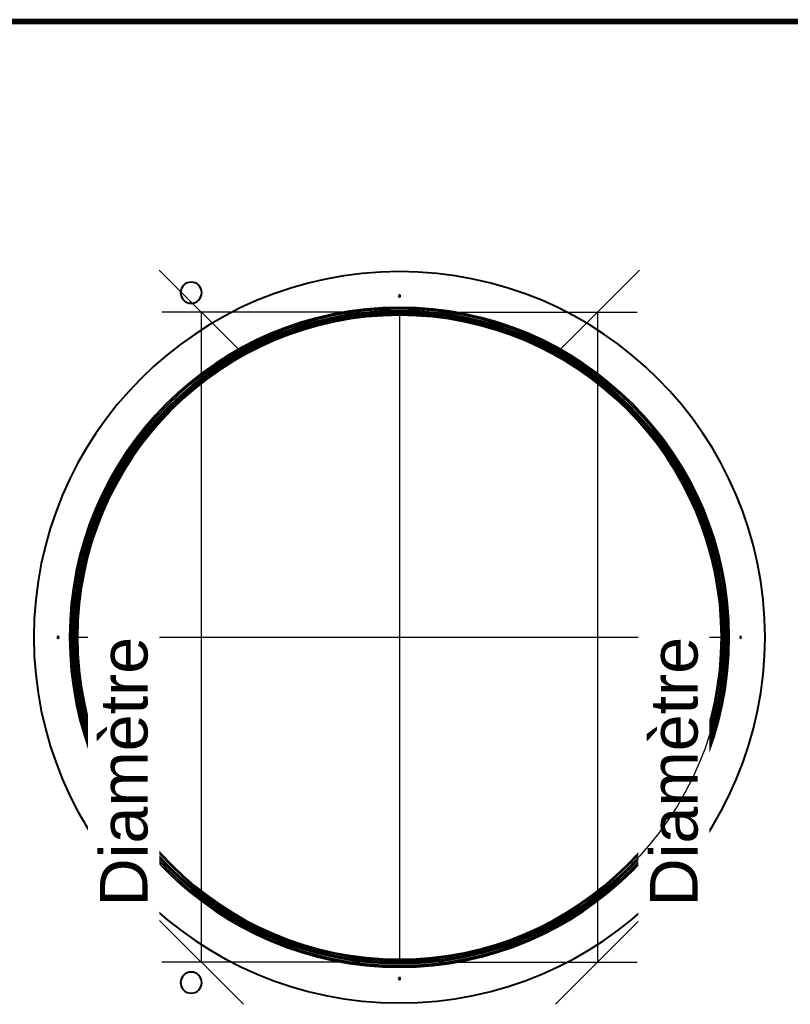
# Model space of a CAD drawing. Header units: millimetres. Extents: x -1041 to 1388, y -120 to 1250.
# Tile 57 of 85: x -117 to 120, y 525 to 828. Entities that reach past the tile are written whole.
import ezdxf

# ---------------------------------------------------------------- set-up
doc = ezdxf.new("R2010")
doc.units = ezdxf.units.MM
doc.layers.add('A-GENM', color=13, linetype='Continuous', lineweight=40)
doc.layers.add('G-IMPT', color=8, linetype='Continuous', lineweight=40)
doc.styles.add('Arial_1', font='arial.ttf', dxfattribs={"height": 14.6304})

# ---------------------------------------------------------------- blocks, each defined once
blk = doc.blocks.new('NEXA 400 CALQUES_dwg-748074-Droite')
at = {"layer": 'G-IMPT'}
blk.add_line((285.9, 827.87), (-248.9, 827.87), dxfattribs=at)
at = {"layer": 'G-IMPT', "flags": 128}
for points in [[(-249.4, 828.37), (-115.45, 828.37), (18.5, 828.37), (152.45, 828.37), (286.4, 828.37)], [(286.4, 828.37), (152.45, 828.37), (18.5, 828.37), (-115.45, 828.37), (-249.4, 828.37)], [(-249.4, 827.87), (-115.45, 827.87), (18.5, 827.87), (152.45, 827.87), (286.4, 827.87)], [(286.4, 827.87), (152.45, 827.87), (18.5, 827.87), (-115.45, 827.87), (-249.4, 827.87)], [(286.4, 827.77), (152.45, 827.77), (18.5, 827.77), (-115.45, 827.77), (-249.4, 827.77)], [(-249.4, 827.77), (-115.45, 827.77), (18.5, 827.77), (152.45, 827.77), (286.4, 827.77)], [(286.4, 827.77), (152.45, 827.77), (18.5, 827.77), (-115.45, 827.77), (-249.4, 827.77)], [(-249.4, 827.77), (-115.45, 827.77), (18.5, 827.77), (152.45, 827.77), (286.4, 827.77)], [(-249.4, 827.77), (-115.45, 827.77), (18.5, 827.77), (152.45, 827.77), (286.4, 827.77)], [(286.4, 827.77), (152.45, 827.77), (18.5, 827.77), (-115.45, 827.77), (-249.4, 827.77)], [(285.9, 828.37), (152.2, 828.37), (18.5, 828.37), (-115.2, 828.37), (-248.9, 828.37)], [(285.9, 828.37), (152.2, 828.37), (18.5, 828.37), (-115.2, 828.37), (-248.9, 828.37)], [(-248.9, 828.37), (-115.2, 828.37), (18.5, 828.37), (152.2, 828.37), (285.9, 828.37)], [(285.9, 827.87), (152.2, 827.87), (18.5, 827.87), (-115.2, 827.87), (-248.9, 827.87)], [(-248.9, 827.87), (-115.2, 827.87), (18.5, 827.87), (152.2, 827.87), (285.9, 827.87)], [(285.9, 827.87), (152.2, 827.87), (18.5, 827.87), (-115.2, 827.87), (-248.9, 827.87)], [(-248.9, 827.87), (-115.2, 827.87), (18.5, 827.87), (152.2, 827.87), (285.9, 827.87)], [(285.9, 827.87), (152.2, 827.87), (18.5, 827.87), (-115.2, 827.87), (-248.9, 827.87)], [(-248.9, 827.87), (-115.2, 827.87), (18.5, 827.87), (152.2, 827.87), (285.9, 827.87)], [(-248.9, 827.87), (-115.2, 827.87), (18.5, 827.87), (152.2, 827.87), (285.9, 827.87)], [(285.9, 827.87), (152.2, 827.87), (18.5, 827.87), (-115.2, 827.87), (-248.9, 827.87)], [(-248.9, 827.87), (-115.2, 827.87), (18.5, 827.87), (152.2, 827.87), (285.9, 827.87)], [(285.9, 827.87), (152.2, 827.87), (18.5, 827.87), (-115.2, 827.87), (-248.9, 827.87)], [(-248.9, 827.87), (-115.2, 827.87), (18.5, 827.87), (152.2, 827.87), (285.9, 827.87)], [(285.9, 827.87), (152.2, 827.87), (18.5, 827.87), (-115.2, 827.87), (-248.9, 827.87)], [(285.9, 827.37), (152.2, 827.37), (18.5, 827.37), (-115.2, 827.37), (-248.9, 827.37)], [(-248.9, 827.37), (-115.2, 827.37), (18.5, 827.37), (152.2, 827.37), (285.9, 827.37)], [(285.9, 827.37), (152.2, 827.37), (18.5, 827.37), (-115.2, 827.37), (-248.9, 827.37)], [(-248.9, 827.37), (-115.2, 827.37), (18.5, 827.37), (152.2, 827.37), (285.9, 827.37)], [(285.9, 827.37), (152.2, 827.37), (18.5, 827.37), (-115.2, 827.37), (-248.9, 827.37)], [(-248.9, 827.37), (-115.2, 827.37), (18.5, 827.37), (152.2, 827.37), (285.9, 827.37)], [(-248.9, 827.27), (-115.2, 827.27), (18.5, 827.27), (152.2, 827.27), (285.9, 827.27)], [(254, 827.27), (128.28, 827.27), (2.55, 827.27), (-123.18, 827.27), (-248.9, 827.27)], [(-248.9, 827.27), (-123.18, 827.27), (2.55, 827.27), (128.28, 827.27), (254, 827.27)], [(254, 827.27), (128.28, 827.27), (2.55, 827.27), (-123.18, 827.27), (-248.9, 827.27)], [(285.9, 827.27), (152.2, 827.27), (18.5, 827.27), (-115.2, 827.27), (-248.9, 827.27)], [(-248.9, 827.27), (-123.18, 827.27), (2.55, 827.27), (128.28, 827.27), (254, 827.27)], [(0, 538.37), (-4, 538.45), (-7.99, 538.69), (-11.97, 539.09), (-15.93, 539.65), (-19.87, 540.37), (-23.77, 541.24), (-27.64, 542.27), (-31.46, 543.45), (-35.23, 544.78), (-38.94, 546.27), (-42.59, 547.9), (-46.18, 549.67), (-49.69, 551.59), (-53.12, 553.65), (-56.46, 555.84), (-59.72, 558.16), (-62.88, 560.62), (-65.94, 563.19), (-68.89, 565.89), (-71.74, 568.7), (-74.46, 571.63), (-77.07, 574.66), (-79.56, 577.79), (-81.92, 581.02), (-84.15, 584.34), (-86.24, 587.75), (-88.2, 591.24), (-90.01, 594.8), (-91.68, 598.44), (-93.2, 602.14), (-94.58, 605.89), (-95.8, 609.7), (-96.87, 613.55), (-97.79, 617.45), (-98.54, 621.38), (-99.15, 625.33), (-99.59, 629.31), (-99.87, 633.29), (-99.99, 637.29), (-99.96, 641.29), (-99.76, 645.29), (-99.4, 649.27), (-98.89, 653.24), (-98.22, 657.18), (-97.38, 661.09), (-96.4, 664.97), (-95.26, 668.8), (-93.96, 672.59), (-92.52, 676.32), (-90.93, 679.99), (-89.19, 683.59), (-87.31, 687.12), (-85.29, 690.57), (-83.14, 693.94), (-80.85, 697.22), (-78.43, 700.41), (-75.89, 703.5), (-73.22, 706.48), (-70.44, 709.35), (-67.55, 712.11), (-64.54, 714.75), (-61.44, 717.27), (-58.23, 719.67), (-54.94, 721.93), (-51.55, 724.06), (-48.08, 726.05), (-44.54, 727.91), (-40.92, 729.62), (-37.24, 731.18), (-33.5, 732.59), (-29.7, 733.86), (-25.86, 734.97), (-21.98, 735.93), (-18.06, 736.73), (-14.11, 737.37), (-10.14, 737.86), (-6.16, 738.18), (-2.16, 738.35), (0, 738.37)], [(0, 738.37), (4, 738.29), (7.99, 738.05), (11.97, 737.65), (15.93, 737.1), (19.87, 736.38), (23.77, 735.51), (27.64, 734.48), (31.46, 733.3), (35.23, 731.96), (38.94, 730.48), (42.59, 728.85), (46.18, 727.07), (49.69, 725.15), (53.12, 723.1), (56.46, 720.91), (59.72, 718.58), (62.88, 716.13), (65.94, 713.55), (68.89, 710.86), (71.74, 708.04), (74.46, 705.12), (77.07, 702.09), (79.56, 698.95), (81.92, 695.72), (84.15, 692.4), (86.24, 688.99), (88.2, 685.51), (90.01, 681.94), (91.68, 678.31), (93.2, 674.61), (94.58, 670.85), (95.8, 667.04), (96.87, 663.19), (97.79, 659.3), (98.54, 655.37), (99.15, 651.41), (99.59, 647.44), (99.87, 643.45), (99.99, 639.45), (99.96, 635.45), (99.76, 631.46), (99.4, 627.47), (98.89, 623.51), (98.22, 619.56), (97.38, 615.65), (96.4, 611.78), (95.26, 607.94), (93.96, 604.16), (92.52, 600.43), (90.93, 596.76), (89.19, 593.15), (87.31, 589.62), (85.29, 586.17), (83.14, 582.8), (80.85, 579.52), (78.43, 576.34), (75.89, 573.25), (73.22, 570.27), (70.44, 567.39), (67.55, 564.63), (64.54, 561.99), (61.44, 559.47), (58.23, 557.08), (54.94, 554.81), (51.55, 552.68), (48.08, 550.69), (44.54, 548.84), (40.92, 547.13), (37.24, 545.57), (33.5, 544.15), (29.7, 542.89), (25.86, 541.77), (21.98, 540.82), (18.06, 540.02), (14.11, 539.37), (10.14, 538.89), (6.16, 538.56), (2.16, 538.4), (0, 538.37)]]:
    blk.add_lwpolyline(points, dxfattribs=at)
at = {"layer": 'G-IMPT'}
for centre, radius, start, end in [((0, 638.37), 112.5, 0, 180), ((0, 638.37), 112.5, 360, 180), ((0, 638.37), 112.5, 0, 180), ((0, 638.37), 112.5, 90, 270), ((0, 638.37), 112.5, 0, 180), ((0, 638.37), 112.5, 90, 180), ((0, 638.37), 112.5, 360, 180), ((0, 638.37), 112.5, 90, 270), ((0, 638.37), 112.5, 270, 90), ((0, 638.37), 112.5, 0, 90), ((0, 638.37), 112.5, 270, 90), ((-64.09, 744.38), 3.25, 0, 180), ((-64.09, 744.38), 3.25, 360, 180), ((-64.09, 744.38), 3.25, 360, 180), ((-64.09, 744.38), 3.25, 0, 180), ((-64.09, 744.38), 3.25, 180, 0), ((-64.09, 744.38), 3.25, 180, 360), ((-64.09, 744.38), 3.25, 180, 360), ((-64.09, 744.38), 3.25, 180, 0), ((0, 743.37), 0.25, 360, 180), ((0, 743.37), 0.25, 0, 180), ((0, 743.37), 0.25, 0, 180), ((0, 743.37), 0.25, 360, 180), ((0, 743.37), 0.25, 0, 180), ((0, 743.37), 0.25, 360, 180), ((0, 743.37), 0.25, 360, 180), ((0, 743.37), 0.25, 360, 180), ((0, 743.37), 0.25, 180, 360), ((0, 743.37), 0.25, 180, 0), ((0, 743.37), 0.25, 180, 0), ((0, 743.37), 0.25, 180, 0), ((0, 743.37), 0.25, 180, 360), ((0, 743.37), 0.25, 180, 0), ((0, 743.37), 0.25, 180, 360), ((0, 743.37), 0.25, 180, 0), ((0, 638.37), 101.5, 0, 180), ((0, 638.37), 101.5, 360, 180), ((0, 638.37), 101.5, 0, 180), ((0, 638.37), 101.5, 360, 180), ((0, 638.37), 101.5, 0, 180), ((0, 638.37), 101.5, 360, 180), ((0, 638.37), 101.5, 0, 180), ((0, 638.37), 101.5, 360, 180), ((0, 638.37), 101.5, 360, 180), ((0, 638.37), 101.5, 360, 180), ((0, 638.37), 101.5, 0, 180), ((0, 638.37), 101.5, 0, 180), ((0, 638.37), 101.5, 360, 180), ((0, 638.37), 101.5, 0, 180), ((0, 638.37), 101.5, 360, 180), ((0, 638.37), 101.5, 360, 180), ((0, 638.37), 101, 0, 180), ((0, 638.37), 101, 360, 180), ((0, 638.37), 101, 0, 180), ((0, 638.37), 101, 360, 180), ((0, 638.37), 101, 90, 180), ((0, 638.37), 101, 0, 180), ((0, 638.37), 101, 360, 180), ((0, 638.37), 101, 0, 180), ((0, 638.37), 101, 360, 180), ((0, 638.37), 101, 360, 180), ((0, 638.37), 101, 90, 270), ((0, 638.37), 101, 0, 180), ((0, 638.37), 101, 270, 90), ((0, 638.37), 101, 360, 90), ((0, 638.37), 100.41, 0, 180), ((0, 638.37), 100.41, 360, 180), ((0, 638.37), 100.41, 0, 180), ((0, 638.37), 100.41, 360, 180), ((0, 638.37), 100.41, 0, 180), ((0, 638.37), 100.41, 0, 180), ((0, 638.37), 100.41, 360, 180), ((0, 638.37), 100.41, 360, 180), ((0, 638.37), 100, 360, 180), ((0, 638.37), 100, 360, 180), ((0, 638.37), 100, 360, 180), ((0, 638.37), 100, 90, 180), ((0, 638.37), 100, 360, 180), ((0, 638.37), 100, 0, 180), ((0, 638.37), 100, 360, 180), ((0, 638.37), 100, 90, 270), ((0, 638.37), 99.97, 360, 180), ((0, 638.37), 99.97, 0, 180), ((0, 638.37), 99.97, 0, 180), ((0, 638.37), 99.97, 0, 180), ((0, 638.37), 99.97, 0, 180), ((0, 638.37), 99.97, 0, 180), ((0, 638.37), 99.97, 360, 180), ((0, 638.37), 99.97, 0, 180), ((0, 638.37), 99.37, 0, 180), ((0, 638.37), 99.37, 360, 180), ((0, 638.37), 99.37, 0, 180), ((0, 638.37), 99.37, 0, 180), ((0, 638.37), 99.37, 360, 180), ((0, 638.37), 99.37, 90, 180), ((0, 638.37), 99.37, 0, 180), ((0, 638.37), 99.37, 0, 180), ((0, 638.37), 99.37, 360, 180), ((0, 638.37), 99.37, 90, 180), ((0, 638.37), 99.37, 0, 180), ((0, 638.37), 99.37, 90, 270), ((0, 638.37), 99.37, 90, 180), ((0, 638.37), 99.37, 0, 180), ((0, 638.37), 99.37, 90, 180), ((0, 638.37), 99.37, 90, 270), ((0, 638.37), 99.06, 0, 180), ((0, 638.37), 99.06, 360, 180), ((0, 638.37), 100, 270, 90), ((0, 638.37), 100, 0, 90), ((0, 638.37), 99.37, 360, 90), ((0, 638.37), 99.37, 360, 90), ((0, 638.37), 99.37, 270, 90), ((0, 638.37), 99.37, 360, 90), ((0, 638.37), 99.37, 360, 90), ((0, 638.37), 99.37, 270, 90), ((0, 638.37), 112.5, 180, 360), ((0, 638.37), 112.5, 180, 0), ((0, 638.37), 112.5, 180, 270), ((0, 638.37), 112.5, 180, 0), ((0, 638.37), 112.5, 180, 360), ((0, 638.37), 112.5, 180, 0), ((-105, 638.37), 0.25, 0, 180), ((-105, 638.37), 0.25, 0, 180), ((-105, 638.37), 0.25, 0, 180), ((-105, 638.37), 0.25, 0, 180), ((-105, 638.37), 0.25, 0, 180), ((-105, 638.37), 0.25, 0, 180), ((-105, 638.37), 0.25, 0, 180), ((-105, 638.37), 0.25, 0, 180), ((-105, 638.37), 0.25, 180, 0), ((-105, 638.37), 0.25, 180, 0), ((-105, 638.37), 0.25, 180, 0), ((-105, 638.37), 0.25, 180, 0), ((-105, 638.37), 0.25, 180, 0), ((-105, 638.37), 0.25, 180, 0), ((-105, 638.37), 0.25, 180, 0), ((-105, 638.37), 0.25, 180, 0), ((0, 638.37), 101.5, 180, 0), ((0, 638.37), 101.5, 180, 0), ((0, 638.37), 101.5, 180, 360), ((0, 638.37), 101.5, 180, 360), ((0, 638.37), 101.5, 180, 360), ((0, 638.37), 101.5, 180, 0), ((0, 638.37), 101.5, 180, 360), ((0, 638.37), 101.5, 180, 360), ((0, 638.37), 101.5, 180, 360), ((0, 638.37), 101.5, 180, 0), ((0, 638.37), 101.5, 180, 360), ((0, 638.37), 101.5, 180, 360), ((0, 638.37), 101.5, 180, 360), ((0, 638.37), 101.5, 180, 360), ((0, 638.37), 101.5, 180, 0), ((0, 638.37), 101.5, 180, 360), ((0, 638.37), 101, 180, 0), ((0, 638.37), 101, 180, 0), ((0, 638.37), 101, 180, 360), ((0, 638.37), 101, 180, 360), ((0, 638.37), 101, 180, 270), ((0, 638.37), 101, 180, 0), ((0, 638.37), 101, 180, 360), ((0, 638.37), 101, 180, 360), ((0, 638.37), 101, 180, 0), ((0, 638.37), 101, 180, 360), ((0, 638.37), 101, 180, 360), ((0, 638.37), 100.41, 180, 0), ((0, 638.37), 100.41, 180, 0), ((0, 638.37), 100.41, 180, 360), ((0, 638.37), 100.41, 180, 360), ((0, 638.37), 100.41, 180, 0), ((0, 638.37), 100.41, 180, 360), ((0, 638.37), 100.41, 180, 0), ((0, 638.37), 100.41, 180, 360), ((0, 638.37), 100, 180, 360), ((0, 638.37), 100, 180, 0), ((0, 638.37), 100, 180, 360), ((0, 638.37), 100, 180, 270), ((0, 638.37), 100, 180, 360), ((0, 638.37), 100, 180, 360), ((0, 638.37), 100, 180, 0), ((0, 638.37), 99.97, 180, 0), ((0, 638.37), 99.97, 180, 360), ((0, 638.37), 99.97, 180, 0), ((0, 638.37), 99.97, 180, 360), ((0, 638.37), 99.97, 180, 0), ((0, 638.37), 99.97, 180, 0), ((0, 638.37), 99.97, 180, 360), ((0, 638.37), 99.97, 180, 0), ((0, 638.37), 99.37, 180, 360), ((0, 638.37), 99.37, 180, 0), ((0, 638.37), 99.37, 180, 360), ((0, 638.37), 99.37, 180, 0), ((0, 638.37), 99.37, 180, 0), ((0, 638.37), 99.37, 180, 360), ((0, 638.37), 99.37, 180, 0), ((0, 638.37), 99.37, 180, 0), ((0, 638.37), 99.37, 180, 0), ((0, 638.37), 99.37, 180, 270), ((0, 638.37), 99.37, 180, 0), ((0, 638.37), 99.37, 180, 360), ((0, 638.37), 99.37, 180, 360), ((0, 638.37), 99.37, 180, 270), ((0, 638.37), 99.06, 180, 360), ((0, 638.37), 99.06, 180, 0), ((0, 638.37), 99.37, 270, 360), ((0, 638.37), 112.5, 270, 360), ((0, 638.37), 101, 270, 360), ((0, 638.37), 100, 270, 0), ((0, 638.37), 99.37, 270, 0), ((105, 638.37), 0.25, 360, 180), ((105, 638.37), 0.25, 0, 180), ((105, 638.37), 0.25, 0, 180), ((105, 638.37), 0.25, 0, 180), ((105, 638.37), 0.25, 0, 180), ((105, 638.37), 0.25, 0, 180), ((105, 638.37), 0.25, 0, 180), ((105, 638.37), 0.25, 0, 180), ((105, 638.37), 0.25, 180, 0), ((105, 638.37), 0.25, 180, 0), ((105, 638.37), 0.25, 180, 0), ((105, 638.37), 0.25, 180, 0), ((105, 638.37), 0.25, 180, 0), ((105, 638.37), 0.25, 180, 0), ((105, 638.37), 0.25, 180, 0), ((105, 638.37), 0.25, 180, 0), ((-64.09, 532.1), 3.25, 90, 180), ((-64.09, 532.1), 3.25, 360, 180), ((-64.09, 532.1), 3.25, 0, 180), ((-64.09, 532.1), 3.25, 90, 270), ((-64.09, 532.1), 3.25, 360, 90), ((-64.09, 532.1), 3.25, 270, 90), ((0, 533.37), 0.25, 360, 180), ((0, 533.37), 0.25, 360, 180), ((0, 533.37), 0.25, 0, 180), ((0, 533.37), 0.25, 0, 180), ((0, 533.37), 0.25, 360, 180), ((0, 533.37), 0.25, 360, 180), ((0, 533.37), 0.25, 360, 180), ((0, 533.37), 0.25, 360, 180), ((0, 533.37), 0.25, 180, 0), ((0, 533.37), 0.25, 180, 0), ((0, 533.37), 0.25, 180, 0), ((0, 533.37), 0.25, 180, 0), ((0, 533.37), 0.25, 180, 0), ((0, 533.37), 0.25, 180, 360), ((0, 533.37), 0.25, 180, 360), ((0, 533.37), 0.25, 180, 360), ((-64.09, 532.1), 3.25, 180, 0), ((-64.09, 532.1), 3.25, 180, 360), ((-64.09, 532.1), 3.25, 180, 360)]:
    blk.add_arc(centre, radius, start, end, dxfattribs=at)
blk = doc.blocks.new('Souche connecteur circulaire R23 - Souche connecteur circulaire R23-748176-Droite')
at = {"layer": 'A-GENM'}
for start, end in [(360, 180), (0, 180), (180, 360), (180, 360)]:
    blk.add_arc((0, 638), 100, start, end, dxfattribs=at)
blk = doc.blocks.new('Souche connecteur circulaire R23 - Souche connecteur circulaire R23-748178-Droite')
at = {"layer": 'A-GENM'}
for start, end in [(0, 180), (360, 180), (180, 360), (180, 360)]:
    blk.add_arc((0, 638), 100, start, end, dxfattribs=at)

msp = doc.modelspace()

# ---------------------------------------------------------------- linework, layer by layer
at = {"color": 1, "lineweight": 30}
for p, q in [((-48.02, 725.44), (-73.9, 751.31)), ((48.02, 725.44), (73.9, 751.31)), ((-12.19, 738.37), (-73.15, 738.37)), ((-60.96, 738.37), (-60.96, 538.37)), ((12.19, 738.37), (73.15, 738.37)), ((60.96, 738.37), (60.96, 538.37)), ((-48.02, 525.44), (-73.9, 551.31)), ((48.02, 525.44), (73.9, 551.31)), ((-12.19, 538.37), (-73.15, 538.37)), ((12.19, 538.37), (73.15, 538.37))]:
    msp.add_line(p, q, dxfattribs=at)
at = {"color": 94, "lineweight": 30}
for p, q in [((0, 738.37), (0, 538.37)), ((-100, 638.37), (100, 638.37))]:
    msp.add_line(p, q, dxfattribs=at)
at = {"color": 5, "lineweight": 30}
msp.add_polyline3d([(0, 638.37, 0), (0, 638.37, 0), (0, 638.37, 0), (0, 638.37, 0)], dxfattribs=at)
msp.add_polyline3d([(0, 638.37, 0), (0, 638.37, 0), (0, 638.37, 0), (0, 638.37, 0)], dxfattribs=at)
at = {"color": 94, "lineweight": 30}
msp.add_circle((0, 638.37), 100, dxfattribs=at)

# ---------------------------------------------------------------- block references
at = {"layer": 'A-GENM'}
for name in ['Souche connecteur circulaire R23 - Souche connecteur circulaire R23-748176-Droite', 'Souche connecteur circulaire R23 - Souche connecteur circulaire R23-748178-Droite']:
    msp.add_blockref(name, (0, 0), dxfattribs=at)
at = {"layer": 'G-IMPT'}
msp.add_blockref('NEXA 400 CALQUES_dwg-748074-Droite', (0, 0), dxfattribs=at)

# ---------------------------------------------------------------- next in the draw order: texts
at = {"color": 5, "lineweight": 30, "insert": (77.12, 597.04), "char_height": 14.63, "width": 99.2058, "attachment_point": 2, "rotation": 90, "line_spacing_factor": 0.941778, "style": 'Arial_1', "bg_fill": 3, "box_fill_scale": 1.25, "bg_fill_color": 9, "bg_fill_true_color": 13158600, "bg_fill_transparency": 0}
msp.add_mtext('Diamètre', dxfattribs=at)

# ---------------------------------------------------------------- next in the draw order: linework, layer by layer
at = {"color": 94, "lineweight": 30}
msp.add_circle((0, 638.37), 100, dxfattribs=at)

# ---------------------------------------------------------------- next in the draw order: texts
at = {"color": 5, "lineweight": 30, "insert": (-92.15, 597.04), "char_height": 14.63, "width": 99.2058, "attachment_point": 2, "rotation": 90, "line_spacing_factor": 0.941778, "style": 'Arial_1', "bg_fill": 3, "box_fill_scale": 1.25, "bg_fill_color": 9, "bg_fill_true_color": 13158600, "bg_fill_transparency": 0}
msp.add_mtext('Diamètre', dxfattribs=at)

doc.saveas('drawing.dxf')
